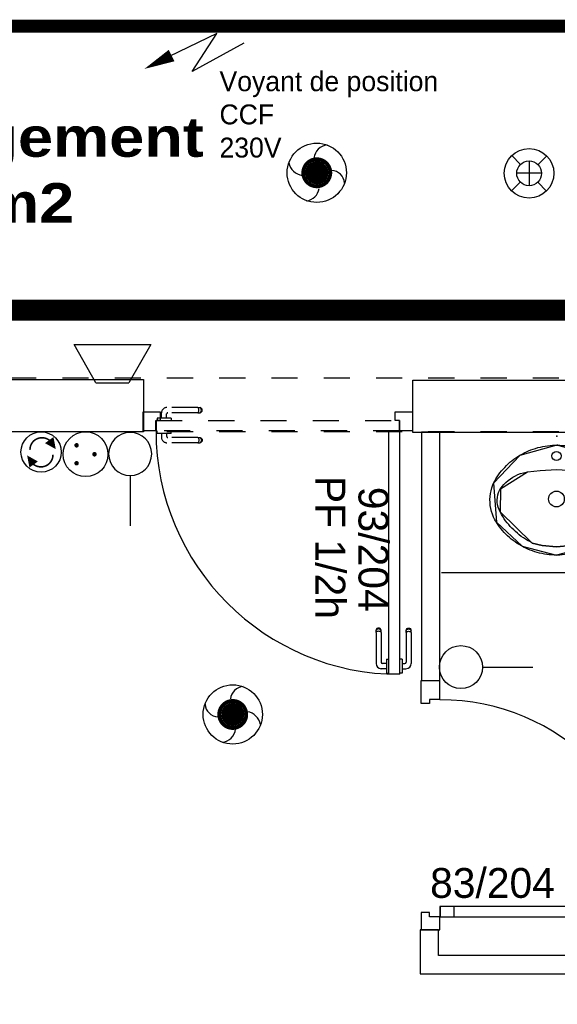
# Model space of a CAD drawing. Header units: millimetres. Extents: x -11.8 to 86.8, y 45.9 to 95.9.
# Tile 74 of 108: x 25.3 to 27.3, y 79.8 to 83.6. Entities that reach past the tile are written whole.
import ezdxf

# ---------------------------------------------------------------- set-up
doc = ezdxf.new("R2010")
doc.units = ezdxf.units.MM
doc.header["$MEASUREMENT"] = 0
for name, pattern in [('PC_DASH_1', [0.055556, 0.027778, -0.027778]), ('PC_DASH_2', [0.125, 0.055556, -0.069444]), ('PC_DASH_3', [0.055556, 0.027778, -0.027778]), ('PC_DASH_4', [0.125, 0.055556, -0.069444])]:
    doc.linetypes.add(name, pattern=pattern)
for name, color, linetype in [('Cfa', 1, 'Continuous'), ('CFO', 6, 'Continuous'), ('Structure etage', 7, 'Continuous')]:
    doc.layers.add(name, color=color, linetype=linetype)
doc.styles.get("Standard").update_dxf_attribs({"font": 'BKANT.TTF'})

# ---------------------------------------------------------------- blocks, each defined once
blk = doc.blocks.new('AP0')
for points, const_width in [([(0.175, -0.06, -1), (-0.148, 0.06, -1)], 0.0492), ([(-0.06, 0, 1), (0.087, 0, 1)], 0.147)]:
    blk.add_lwpolyline(points, format="xyb", close=True, dxfattribs=dict(const_width=const_width))
blk.add_circle((0.014, 0), 0.378)
for centre, radius, start, end in [((0.153, 0.184), 0.169, 92.8345, 178.447), ((-0.154, 0.151), 0.188, 186.2032, 263.9565), ((0.189, -0.152), 0.183, 5.8298, 82.3782), ((-0.155, -0.154), 0.206, 281.5712, 350.6383)]:
    blk.add_arc(centre, radius, start, end)
blk = doc.blocks.new('360E')
for p, q in [((-0.109, 0.111), (-0.218, 0.221)), ((0, 0.155), (0, -0.155)), ((0.221, 0.218), (0.111, 0.109)), ((-0.155, 0), (0.155, 0)), ((-0.111, -0.109), (-0.221, -0.218)), ((0.218, -0.221), (0.109, -0.111))]:
    blk.add_line(p, q)
for radius in [0.31, 0.155]:
    blk.add_circle((0, 0), radius)
blk = doc.blocks.new('ALIM')
blk.add_lwpolyline([(0, 0), (0.598, 0.243), (0.283, -0.138), (0.938, 0.091)])
blk.add_lwpolyline([(0.801, 0.046, 0.14, 0, 0), (1.114, 0.158, 0, 0, 0)], format="xyseb")
blk = doc.blocks.new('PCEN')
at = {"const_width": 0.025}
for points in [[(-0.101, 0.359, 1), (-0.076, 0.359, 1)], [(0.099, 0.359, 1), (0.124, 0.359, 1)], [(-0.001, 0.159, 1), (0.024, 0.159, 1)]]:
    blk.add_lwpolyline(points, format="xyb", close=True, dxfattribs=at)
blk.add_circle((0.012, 0.259), 0.25)
blk = doc.blocks.new('SA')
blk.add_line((0.1176, 0.2603), (0.3651, 0.5078))
blk.add_circle((0.0116, 0.1542), 0.15)
blk = doc.blocks.new('INDIC')
for p, q in [((-0.3, 0.15), (0.3, 0.15)), ((-0.1315, -0.15), (-0.3, 0.15)), ((0.3, 0.15), (0.1272, -0.15)), ((-0.1315, -0.15), (0.1272, -0.15))]:
    blk.add_line(p, q)
blk = doc.blocks.new('SAT2')
for points in [[(-0.141, 0.0796, 0.1, 0, 0), (-0.0543, 0.1422, 0, 0, 0)], [(0.0922, -0.0695, 0.1, 0, 0), (0.0055, -0.1321, 0, 0, 0)]]:
    blk.add_lwpolyline(points, format="xyseb")
at = {"const_width": 0.015}
for points in [[(-0.0457, -0.1049, -0.806662), (-0.0992, 0.1135)], [(-0.0031, 0.115, -0.806662), (0.0504, -0.1034)]]:
    blk.add_lwpolyline(points, format="xyb", dxfattribs=at)
blk.add_circle((-0.0218, 0.0081), 0.1929)
blk = doc.blocks.new('PD_15796')
at = {"layer": 'Structure etage', "color": 0}
for p, q in [((26.5578, -15.4641), (26.559, -15.4608)), ((26.5578, -15.4663), (26.5578, -15.4641)), ((26.5578, -15.4724), (26.5578, -15.4663)), ((26.5578, -15.4724), (26.5578, -15.5867)), ((26.559, -15.4608), (26.5612, -15.4581)), ((26.559, -15.4633), (26.5612, -15.4609)), ((26.559, -15.4707), (26.5612, -15.4693)), ((26.5612, -15.4581), (26.5642, -15.4564)), ((26.5612, -15.4609), (26.5642, -15.4594)), ((26.5612, -15.4693), (26.5642, -15.4684)), ((26.5642, -15.4564), (26.5676, -15.4558)), ((26.5642, -15.4594), (26.5676, -15.4588)), ((26.5642, -15.4684), (26.5676, -15.4681)), ((26.5676, -15.4558), (26.5711, -15.4564)), ((26.5676, -15.4588), (26.5711, -15.4594)), ((26.5676, -15.4681), (26.5711, -15.4684)), ((26.5711, -15.4564), (26.5741, -15.4581)), ((26.5711, -15.4594), (26.5741, -15.4609)), ((26.5711, -15.4684), (26.5741, -15.4693)), ((26.5741, -15.4581), (26.5763, -15.4608)), ((26.5741, -15.4609), (26.5763, -15.4633)), ((26.5741, -15.4693), (26.5763, -15.4707)), ((26.5763, -15.4608), (26.5775, -15.4641)), ((26.5775, -15.4663), (26.5775, -15.4641)), ((26.5775, -15.4724), (26.5775, -15.4663)), ((26.5775, -15.4724), (26.5775, -15.5914)), ((26.5324, -15.5745), (26.5323, -15.5745)), ((26.5422, -15.5745), (26.5324, -15.5745)), ((26.5423, -15.5745), (26.5422, -15.5745)), ((26.5423, -15.5745), (26.5423, -15.5762)), ((26.5423, -15.5762), (26.5423, -15.5809)), ((26.5423, -15.5809), (26.5423, -15.588)), ((26.5423, -15.588), (26.5423, -15.5969)), ((26.5324, -15.6286), (26.5323, -15.6286)), ((26.5422, -15.6286), (26.5324, -15.6286)), ((26.5423, -15.6286), (26.5422, -15.6286)), ((26.5423, -15.5917), (26.5528, -15.5917)), ((26.5423, -15.5969), (26.5423, -15.6063)), ((26.5423, -15.6063), (26.5423, -15.6151)), ((26.5423, -15.6114), (26.5575, -15.6114)), ((26.5423, -15.6151), (26.5423, -15.6223)), ((26.5423, -15.6223), (26.5423, -15.627)), ((26.5423, -15.627), (26.5423, -15.6286))]:
    blk.add_line(p, q, dxfattribs=at)
for centre, radius in [((26.5528, -15.5867), 0.00501), ((26.5575, -15.5914), 0.02)]:
    blk.add_arc(centre, radius, 270, 0, dxfattribs=at)
blk = doc.blocks.new('PD_15797')
at = {"layer": 'Structure etage', "color": 0}
for p, q in [((26.444, -15.4608), (26.4429, -15.4641)), ((26.4429, -15.4663), (26.4429, -15.4641)), ((26.4429, -15.4724), (26.4429, -15.4663)), ((26.4429, -15.4724), (26.4429, -15.5914)), ((26.4463, -15.4581), (26.444, -15.4608)), ((26.4463, -15.4609), (26.444, -15.4633)), ((26.4463, -15.4693), (26.444, -15.4707)), ((26.4493, -15.4564), (26.4463, -15.4581)), ((26.4493, -15.4594), (26.4463, -15.4609)), ((26.4493, -15.4684), (26.4463, -15.4693)), ((26.4527, -15.4558), (26.4493, -15.4564)), ((26.4527, -15.4588), (26.4493, -15.4594)), ((26.4527, -15.4681), (26.4493, -15.4684)), ((26.4561, -15.4564), (26.4527, -15.4558)), ((26.4561, -15.4594), (26.4527, -15.4588)), ((26.4561, -15.4684), (26.4527, -15.4681)), ((26.4592, -15.4581), (26.4561, -15.4564)), ((26.4592, -15.4609), (26.4561, -15.4594)), ((26.4592, -15.4693), (26.4561, -15.4684)), ((26.4614, -15.4608), (26.4592, -15.4581)), ((26.4614, -15.4633), (26.4592, -15.4609)), ((26.4614, -15.4707), (26.4592, -15.4693)), ((26.4626, -15.4641), (26.4614, -15.4608)), ((26.4626, -15.4663), (26.4626, -15.4641)), ((26.4626, -15.4724), (26.4626, -15.4663)), ((26.4626, -15.4724), (26.4626, -15.5867)), ((26.4832, -15.5745), (26.4832, -15.5762)), ((26.4832, -15.5745), (26.4833, -15.5745)), ((26.4832, -15.5762), (26.4832, -15.5809)), ((26.4832, -15.5809), (26.4832, -15.588)), ((26.4832, -15.588), (26.4832, -15.5969)), ((26.4833, -15.5745), (26.4931, -15.5745)), ((26.4931, -15.5745), (26.4932, -15.5745)), ((26.4832, -15.6114), (26.4629, -15.6114)), ((26.4832, -15.5917), (26.4676, -15.5917)), ((26.4832, -15.5969), (26.4832, -15.6063)), ((26.4832, -15.6063), (26.4832, -15.6151)), ((26.4832, -15.6151), (26.4832, -15.6223)), ((26.4832, -15.6223), (26.4832, -15.627)), ((26.4832, -15.627), (26.4832, -15.6286)), ((26.4832, -15.6286), (26.4833, -15.6286)), ((26.4833, -15.6286), (26.4931, -15.6286)), ((26.4931, -15.6286), (26.4932, -15.6286))]:
    blk.add_line(p, q, dxfattribs=at)
for centre, radius in [((26.4676, -15.5867), 0.00501), ((26.4629, -15.5914), 0.02)]:
    blk.add_arc(centre, radius, 180, 270, dxfattribs=at)
blk = doc.blocks.new('PD_15795')
at = {"layer": 'Structure etage'}
for name in ['PD_15797', 'PD_15796']:
    blk.add_blockref(name, (0, 0), dxfattribs=at)
blk = doc.blocks.new('PD_15801')
at = {"layer": 'Structure etage', "color": 0, "linetype": 'PC_DASH_1'}
for p, q in [((25.6048, -14.7018), (25.6048, -14.7017)), ((25.6048, -14.7116), (25.6048, -14.7018)), ((25.6048, -14.7117), (25.6048, -14.7116)), ((25.6065, -14.7117), (25.6048, -14.7117)), ((25.6112, -14.7117), (25.6065, -14.7117)), ((25.6184, -14.7117), (25.6112, -14.7117)), ((25.6272, -14.7117), (25.6184, -14.7117)), ((25.622, -14.7117), (25.622, -14.7269)), ((25.6366, -14.7117), (25.6272, -14.7117)), ((25.6454, -14.7117), (25.6366, -14.7117)), ((25.6417, -14.7117), (25.6417, -14.7222)), ((25.6526, -14.7117), (25.6454, -14.7117)), ((25.6573, -14.7117), (25.6526, -14.7117)), ((25.6589, -14.7117), (25.6573, -14.7117)), ((25.6589, -14.7018), (25.6589, -14.7017)), ((25.6589, -14.7116), (25.6589, -14.7018)), ((25.6589, -14.7117), (25.6589, -14.7116)), ((25.761, -14.747), (25.642, -14.747)), ((25.761, -14.7272), (25.6467, -14.7272)), ((25.761, -14.7272), (25.7672, -14.7272)), ((25.761, -14.747), (25.7672, -14.747)), ((25.7627, -14.7284), (25.7641, -14.7307)), ((25.7641, -14.7435), (25.7627, -14.7458)), ((25.7641, -14.7307), (25.765, -14.7337)), ((25.765, -14.7405), (25.7641, -14.7435)), ((25.765, -14.7337), (25.7653, -14.7371)), ((25.7653, -14.7371), (25.765, -14.7405)), ((25.7672, -14.7272), (25.7694, -14.7272)), ((25.7672, -14.747), (25.7694, -14.747)), ((25.7694, -14.7272), (25.7726, -14.7284)), ((25.7726, -14.7458), (25.7694, -14.747)), ((25.7701, -14.7284), (25.7725, -14.7307)), ((25.7725, -14.7435), (25.7701, -14.7458)), ((25.7725, -14.7307), (25.7741, -14.7337)), ((25.7741, -14.7405), (25.7725, -14.7435)), ((25.7726, -14.7284), (25.7753, -14.7307)), ((25.7753, -14.7435), (25.7726, -14.7458)), ((25.7741, -14.7337), (25.7746, -14.7371)), ((25.7746, -14.7371), (25.7741, -14.7405)), ((25.7753, -14.7307), (25.777, -14.7337)), ((25.777, -14.7405), (25.7753, -14.7435)), ((25.777, -14.7337), (25.7776, -14.7371)), ((25.7776, -14.7371), (25.777, -14.7405))]:
    blk.add_line(p, q, dxfattribs=at)
for centre, radius in [((25.6467, -14.7222), 0.00501), ((25.642, -14.7269), 0.02)]:
    blk.add_arc(centre, radius, 180, 270, dxfattribs=at)
blk = doc.blocks.new('PD_15802')
at = {"layer": 'Structure etage', "color": 0, "linetype": 'PC_DASH_1'}
for p, q in [((25.622, -14.6526), (25.622, -14.6323)), ((25.6417, -14.6526), (25.6417, -14.637)), ((25.761, -14.6123), (25.642, -14.6123)), ((25.761, -14.632), (25.6467, -14.632)), ((25.761, -14.6123), (25.7672, -14.6123)), ((25.761, -14.632), (25.7672, -14.632)), ((25.7641, -14.6157), (25.7627, -14.6135)), ((25.7627, -14.6308), (25.7641, -14.6286)), ((25.765, -14.6187), (25.7641, -14.6157)), ((25.7641, -14.6286), (25.765, -14.6256)), ((25.7653, -14.6222), (25.765, -14.6187)), ((25.765, -14.6256), (25.7653, -14.6222)), ((25.7672, -14.6123), (25.7694, -14.6123)), ((25.7672, -14.632), (25.7694, -14.632)), ((25.7726, -14.6135), (25.7694, -14.6123)), ((25.7694, -14.632), (25.7726, -14.6308)), ((25.7725, -14.6157), (25.7701, -14.6135)), ((25.7701, -14.6308), (25.7725, -14.6286)), ((25.7741, -14.6187), (25.7725, -14.6157)), ((25.7725, -14.6286), (25.7741, -14.6256)), ((25.7753, -14.6157), (25.7726, -14.6135)), ((25.7726, -14.6308), (25.7753, -14.6286)), ((25.7746, -14.6222), (25.7741, -14.6187)), ((25.7741, -14.6256), (25.7746, -14.6222)), ((25.777, -14.6187), (25.7753, -14.6157)), ((25.7753, -14.6286), (25.777, -14.6256)), ((25.7776, -14.6222), (25.777, -14.6187)), ((25.777, -14.6256), (25.7776, -14.6222)), ((25.6065, -14.6526), (25.6048, -14.6526)), ((25.6048, -14.6526), (25.6048, -14.6527)), ((25.6048, -14.6527), (25.6048, -14.6626)), ((25.6048, -14.6626), (25.6048, -14.6627)), ((25.6112, -14.6526), (25.6065, -14.6526)), ((25.6184, -14.6526), (25.6112, -14.6526)), ((25.6272, -14.6526), (25.6184, -14.6526)), ((25.6366, -14.6526), (25.6272, -14.6526)), ((25.6454, -14.6526), (25.6366, -14.6526)), ((25.6526, -14.6526), (25.6454, -14.6526)), ((25.6573, -14.6526), (25.6526, -14.6526)), ((25.6589, -14.6526), (25.6573, -14.6526)), ((25.6589, -14.6526), (25.6589, -14.6527)), ((25.6589, -14.6527), (25.6589, -14.6626)), ((25.6589, -14.6626), (25.6589, -14.6627))]:
    blk.add_line(p, q, dxfattribs=at)
for centre, radius in [((25.642, -14.6323), 0.02), ((25.6467, -14.637), 0.00501)]:
    blk.add_arc(centre, radius, 90, 180, dxfattribs=at)
blk = doc.blocks.new('PD_15800')
at = {"layer": 'Structure etage'}
for name in ['PD_15802', 'PD_15801']:
    blk.add_blockref(name, (0, 0), dxfattribs=at)
blk = doc.blocks.new('PD_15799')
at = {"layer": 'Structure etage', "color": 0, "linetype": 'PC_DASH_1'}
blk.add_lwpolyline([(25.6008, -14.7017), (25.6008, -14.6616), (26.5321, -14.6616), (26.5321, -14.7017), (25.6008, -14.7017)], dxfattribs=at)
at = {"layer": 'Structure etage'}
blk.add_blockref('PD_15800', (0, 0), dxfattribs=at)
blk = doc.blocks.new('PD_15798')
at = {"layer": 'Structure etage', "color": 0}
for points in [[(25.5524, -14.6292), (25.6169, -14.6292), (25.6169, -14.6613), (25.601, -14.6613), (25.601, -14.7013), (25.5524, -14.7013), (25.5524, -14.6292)], [(26.5322, -14.6613), (26.5164, -14.6613), (26.5164, -14.6292), (26.5823, -14.6292), (26.5823, -14.7013), (26.5322, -14.7013), (26.5322, -14.6613)], [(26.5322, -15.6326), (26.4922, -15.6326), (26.4922, -14.7013), (26.5322, -14.7013), (26.5322, -15.6326)]]:
    blk.add_lwpolyline(points, dxfattribs=at)
blk.add_arc((26.5322, -14.7013), 0.9313, 180, 270, dxfattribs=at)
at = {"layer": 'Structure etage'}
blk.add_blockref('PD_15799', (0, 0), dxfattribs=at)
blk = doc.blocks.new('PD_15794')
at = {"layer": 'Structure etage'}
for name in ['PD_15798', 'PD_15795']:
    blk.add_blockref(name, (0, 0), dxfattribs=at)
blk = doc.blocks.new('PD_15981')
at = {"layer": 'Structure etage', "color": 0}
for points in [[(27.1341, -15.1768), (27.1246, -15.1766), (27.1152, -15.1761), (27.1058, -15.1753), (27.0965, -15.1742), (27.0871, -15.1727), (27.0779, -15.1709), (27.0687, -15.1689), (27.0596, -15.1665), (27.0506, -15.1638), (27.0417, -15.1608), (27.0329, -15.1575), (27.0242, -15.1539), (27.0156, -15.1501), (27.0072, -15.1459), (26.999, -15.1415), (26.9909, -15.1367), (26.983, -15.1318), (26.9753, -15.1265), (26.9678, -15.121), (26.9605, -15.1152), (26.9534, -15.1092), (26.9465, -15.103), (26.9398, -15.0965), (26.9334, -15.0898), (26.9272, -15.0829), (26.9213, -15.0758), (26.9157, -15.0685), (26.9103, -15.0611), (26.9052, -15.0534), (26.9038, -15.0513), (26.898, -15.0414), (26.8929, -15.0311), (26.8886, -15.0204), (26.885, -15.0095), (26.8823, -14.9984), (26.8803, -14.9871), (26.8792, -14.9758), (26.8789, -14.9643), (26.8794, -14.9529), (26.8808, -14.9416), (26.8829, -14.9303), (26.8859, -14.9193), (26.8896, -14.9084), (26.8927, -14.9011), (26.897, -14.893), (26.9017, -14.8851), (26.9066, -14.8773), (26.9118, -14.8697), (26.9173, -14.8622), (26.9231, -14.855), (26.9291, -14.848), (26.9353, -14.8411), (26.9418, -14.8345), (26.9486, -14.8281), (26.9555, -14.8219), (26.9627, -14.816), (26.9701, -14.8103), (26.9777, -14.8049), (26.9855, -14.7997), (26.9935, -14.7948), (27.0016, -14.7902), (27.0099, -14.7858), (27.0184, -14.7818), (27.027, -14.778), (27.0357, -14.7745), (27.0445, -14.7713), (27.0535, -14.7684), (27.0625, -14.7658), (27.0717, -14.7635), (27.0809, -14.7615), (27.0902, -14.7599), (27.0995, -14.7585), (27.1089, -14.7575), (27.1183, -14.7568), (27.1278, -14.7564), (27.1372, -14.7563), (27.1466, -14.7566), (27.1561, -14.7571), (27.1655, -14.758), (27.1748, -14.7592), (27.1841, -14.7607), (27.1934, -14.7625), (27.2026, -14.7647), (27.2117, -14.7671), (27.2207, -14.7698), (27.2296, -14.7729), (27.2384, -14.7762), (27.247, -14.7799), (27.2556, -14.7838), (27.2639, -14.788), (27.2721, -14.7925), (27.2802, -14.7973), (27.2881, -14.8024), (27.2958, -14.8077), (27.3032, -14.8132), (27.3105, -14.819), (27.3176, -14.8251), (27.3245, -14.8314), (27.3311, -14.8379), (27.3374, -14.8446), (27.3436, -14.8516), (27.3495, -14.8587), (27.3551, -14.8661), (27.3604, -14.8736), (27.3655, -14.8813), (27.3703, -14.8891), (27.3748, -14.8972), (27.3773, -14.902), (27.3755, -14.9011), (27.3797, -14.9118), (27.3833, -14.9227), (27.386, -14.9338), (27.3879, -14.9451), (27.389, -14.9565), (27.3892, -14.9679), (27.3887, -14.9793), (27.3873, -14.9907), (27.3851, -15.0019), (27.3821, -15.0129), (27.3783, -15.0238), (27.3737, -15.0343), (27.3684, -15.0445), (27.3643, -15.0513), (27.3593, -15.059), (27.3539, -15.0666), (27.3483, -15.0739), (27.3425, -15.0811), (27.3364, -15.088), (27.33, -15.0948), (27.3234, -15.1013), (27.3166, -15.1076), (27.3096, -15.1137), (27.3023, -15.1195), (27.2948, -15.1251), (27.2872, -15.1304), (27.2793, -15.1354), (27.2713, -15.1402), (27.2631, -15.1447), (27.2547, -15.149), (27.2462, -15.1529), (27.2376, -15.1566), (27.2288, -15.16), (27.2199, -15.163), (27.211, -15.1658), (27.2019, -15.1683), (27.1927, -15.1704), (27.1835, -15.1723), (27.1742, -15.1738), (27.1648, -15.175), (27.1554, -15.1759), (27.146, -15.1765), (27.1366, -15.1768), (27.1341, -15.1768)], [(27.3773, -14.902), (27.2778, -14.7958), (27.1353, -14.7563), (26.9926, -14.7953), (26.8927, -14.9011)], [(26.8927, -14.9011), (26.9038, -15.0513)], [(27.3755, -14.9011), (27.3643, -15.0513)], [(26.9038, -15.0513), (27.002, -15.1431), (27.1341, -15.1768)], [(27.3643, -15.0513), (27.2661, -15.1431), (27.1341, -15.1768)]]:
    blk.add_lwpolyline(points, dxfattribs=at)
blk = doc.blocks.new('PD_15982')
at = {"layer": 'Structure etage', "color": 0}
for points in [[(27.3503, -15.0108), (27.3459, -15.0191), (27.3412, -15.0272), (27.3362, -15.0351), (27.3309, -15.0429), (27.3253, -15.0504), (27.3194, -15.0578), (27.3133, -15.065), (27.3069, -15.072), (27.3003, -15.0787), (27.2935, -15.0852), (27.2864, -15.0915), (27.2791, -15.0975), (27.2716, -15.1033), (27.2638, -15.1089), (27.2559, -15.1141), (27.2478, -15.1191), (27.2395, -15.1238), (27.2311, -15.1283), (27.2285, -15.1296), (27.1884, -15.1399), (27.1336, -15.1449), (27.0791, -15.1397), (27.0406, -15.1305), (27.0396, -15.1296), (27.0312, -15.1252), (27.0228, -15.1206), (27.0147, -15.1157), (27.0067, -15.1105), (26.9989, -15.105), (26.9913, -15.0993), (26.9839, -15.0934), (26.9768, -15.0871), (26.9699, -15.0807), (26.9632, -15.074), (26.9567, -15.0671), (26.9505, -15.06), (26.9446, -15.0527), (26.9389, -15.0452), (26.9336, -15.0375), (26.9284, -15.0296), (26.9236, -15.0216), (26.9191, -15.0134), (26.9178, -15.0108), (26.9136, -15.0023), (26.9104, -14.9934), (26.9081, -14.9843), (26.9069, -14.9749), (26.9066, -14.9655), (26.9074, -14.9561), (26.9092, -14.9468), (26.912, -14.9378), (26.9158, -14.9291), (26.9187, -14.9236), (26.9253, -14.9149), (26.9324, -14.9066), (26.9401, -14.8989), (26.9484, -14.8917), (26.9572, -14.885), (26.9664, -14.879), (26.9761, -14.8736), (26.9861, -14.8689), (26.9964, -14.8649), (27.007, -14.8615), (27.0178, -14.8589), (27.0229, -14.8579), (27.0706, -14.8528), (27.1336, -14.8489), (27.1985, -14.8531), (27.2452, -14.8579), (27.2561, -14.8602), (27.2668, -14.8632), (27.2773, -14.8669), (27.2874, -14.8713), (27.2973, -14.8764), (27.3067, -14.8821), (27.3157, -14.8885), (27.3242, -14.8954), (27.3322, -14.9029), (27.3396, -14.911), (27.3464, -14.9195), (27.3494, -14.9236), (27.3538, -14.932), (27.3572, -14.9409), (27.3597, -14.95), (27.3611, -14.9593), (27.3615, -14.9687), (27.361, -14.9781), (27.3594, -14.9874), (27.3568, -14.9965), (27.3532, -15.0053), (27.3503, -15.0108)], [(26.9187, -14.9236), (27.0229, -14.8579)], [(27.0229, -14.8579), (27.0706, -14.8528), (27.1336, -14.8489), (27.1985, -14.8531), (27.2452, -14.8579)], [(27.3494, -14.9236), (27.2452, -14.8579)], [(26.9187, -14.9236), (26.9178, -15.0108)], [(27.3494, -14.9236), (27.3503, -15.0108)], [(26.9178, -15.0108), (27.0396, -15.1296)], [(27.3503, -15.0108), (27.2285, -15.1296)], [(27.0406, -15.1305), (27.0791, -15.1397), (27.1336, -15.1449), (27.1884, -15.1399), (27.2285, -15.1296)]]:
    blk.add_lwpolyline(points, dxfattribs=at)
blk = doc.blocks.new('PD_15980')
at = {"layer": 'Structure etage', "color": 0}
for points in [[(26.9187, -14.9236), (27.0229, -14.8579)], [(27.0229, -14.8579), (27.0706, -14.8528), (27.1336, -14.8489), (27.1985, -14.8531), (27.2452, -14.8579)], [(27.3494, -14.9236), (27.2452, -14.8579)], [(26.9187, -14.9236), (26.9178, -15.0108)], [(27.3494, -14.9236), (27.3503, -15.0108)], [(26.9178, -15.0108), (27.0396, -15.1296)], [(27.3503, -15.0108), (27.2285, -15.1296)], [(27.0406, -15.1305), (27.0791, -15.1397), (27.1336, -15.1449), (27.1884, -15.1399), (27.2285, -15.1296)]]:
    blk.add_lwpolyline(points, dxfattribs=at)
for centre, radius in [((27.1336, -14.7974), 0.0175), ((27.1335, -14.9622), 0.03)]:
    blk.add_circle(centre, radius, dxfattribs=at)
at = {"layer": 'Structure etage'}
for name in ['PD_15981', 'PD_15982']:
    blk.add_blockref(name, (0, 0), dxfattribs=at)
blk = doc.blocks.new('PD_15979')
at = {"layer": 'Structure etage', "color": 0}
blk.add_point((27.1372, -14.7563), dxfattribs=at)
at = {"layer": 'Structure etage'}
blk.add_blockref('PD_15980', (0, 0), dxfattribs=at)
blk = doc.blocks.new('PD_16800')
at = {"layer": 'Structure etage', "color": 0}
for p, q in [((27.4632, -16.5591), (27.4632, -16.559)), ((27.4632, -16.5689), (27.4632, -16.5591)), ((27.4632, -16.569), (27.4632, -16.5689)), ((27.4632, -16.569), (27.4649, -16.569)), ((27.4649, -16.569), (27.4696, -16.569)), ((27.4696, -16.569), (27.4768, -16.569)), ((27.4768, -16.569), (27.4856, -16.569)), ((27.4804, -16.569), (27.4804, -16.5795)), ((27.4856, -16.569), (27.495, -16.569)), ((27.495, -16.569), (27.5038, -16.569)), ((27.5001, -16.569), (27.5001, -16.5842)), ((27.5038, -16.569), (27.511, -16.569)), ((27.511, -16.569), (27.5157, -16.569)), ((27.5157, -16.569), (27.5173, -16.569)), ((27.5173, -16.5591), (27.5173, -16.559)), ((27.5173, -16.5689), (27.5173, -16.5591)), ((27.5173, -16.569), (27.5173, -16.5689)), ((27.3451, -16.5909), (27.3445, -16.5944)), ((27.3445, -16.5944), (27.3451, -16.5978)), ((27.3468, -16.5879), (27.3451, -16.5909)), ((27.3451, -16.5978), (27.3468, -16.6008)), ((27.3495, -16.5857), (27.3468, -16.5879)), ((27.3468, -16.6008), (27.3495, -16.603)), ((27.3481, -16.5909), (27.3475, -16.5944)), ((27.3475, -16.5944), (27.3481, -16.5978)), ((27.3496, -16.5879), (27.3481, -16.5909)), ((27.3481, -16.5978), (27.3496, -16.6008)), ((27.3528, -16.5845), (27.3495, -16.5857)), ((27.3495, -16.603), (27.3528, -16.6042)), ((27.352, -16.5857), (27.3496, -16.5879)), ((27.3496, -16.6008), (27.352, -16.603)), ((27.355, -16.5845), (27.3528, -16.5845)), ((27.355, -16.6042), (27.3528, -16.6042)), ((27.3611, -16.5845), (27.355, -16.5845)), ((27.3611, -16.6042), (27.355, -16.6042)), ((27.3572, -16.5909), (27.3568, -16.5944)), ((27.3568, -16.5944), (27.3572, -16.5978)), ((27.3581, -16.5879), (27.3572, -16.5909)), ((27.3572, -16.5978), (27.3581, -16.6008)), ((27.3594, -16.5857), (27.3581, -16.5879)), ((27.3581, -16.6008), (27.3594, -16.603)), ((27.3611, -16.5845), (27.4754, -16.5845)), ((27.3611, -16.6042), (27.4801, -16.6042))]:
    blk.add_line(p, q, dxfattribs=at)
for centre, radius in [((27.4754, -16.5795), 0.00501), ((27.4801, -16.5842), 0.02)]:
    blk.add_arc(centre, radius, 270, 0, dxfattribs=at)
blk = doc.blocks.new('PD_16801')
at = {"layer": 'Structure etage', "color": 0}
for p, q in [((27.3445, -16.4794), (27.3451, -16.476)), ((27.3451, -16.4829), (27.3445, -16.4794)), ((27.3451, -16.476), (27.3468, -16.473)), ((27.3468, -16.4859), (27.3451, -16.4829)), ((27.3468, -16.473), (27.3495, -16.4708)), ((27.3495, -16.4881), (27.3468, -16.4859)), ((27.3475, -16.4794), (27.3481, -16.476)), ((27.3481, -16.4829), (27.3475, -16.4794)), ((27.3481, -16.476), (27.3496, -16.473)), ((27.3496, -16.4859), (27.3481, -16.4829)), ((27.3495, -16.4708), (27.3528, -16.4696)), ((27.3528, -16.4893), (27.3495, -16.4881)), ((27.3496, -16.473), (27.352, -16.4708)), ((27.352, -16.4881), (27.3496, -16.4859)), ((27.355, -16.4696), (27.3528, -16.4696)), ((27.355, -16.4893), (27.3528, -16.4893)), ((27.3611, -16.4696), (27.355, -16.4696)), ((27.3611, -16.4893), (27.355, -16.4893)), ((27.3568, -16.4794), (27.3572, -16.476)), ((27.3572, -16.4829), (27.3568, -16.4794)), ((27.3572, -16.476), (27.3581, -16.473)), ((27.3581, -16.4859), (27.3572, -16.4829)), ((27.3581, -16.473), (27.3594, -16.4708)), ((27.3594, -16.4881), (27.3581, -16.4859)), ((27.3611, -16.4696), (27.4801, -16.4696)), ((27.3611, -16.4893), (27.4754, -16.4893)), ((27.4804, -16.5099), (27.4804, -16.4943)), ((27.5001, -16.5099), (27.5001, -16.4896)), ((27.4632, -16.5099), (27.4649, -16.5099)), ((27.4632, -16.5099), (27.4632, -16.51)), ((27.4632, -16.51), (27.4632, -16.5198)), ((27.4632, -16.5198), (27.4632, -16.5199)), ((27.4649, -16.5099), (27.4696, -16.5099)), ((27.4696, -16.5099), (27.4768, -16.5099)), ((27.4768, -16.5099), (27.4856, -16.5099)), ((27.4856, -16.5099), (27.495, -16.5099)), ((27.495, -16.5099), (27.5038, -16.5099)), ((27.5038, -16.5099), (27.511, -16.5099)), ((27.511, -16.5099), (27.5157, -16.5099)), ((27.5157, -16.5099), (27.5173, -16.5099)), ((27.5173, -16.5099), (27.5173, -16.51)), ((27.5173, -16.51), (27.5173, -16.5198)), ((27.5173, -16.5198), (27.5173, -16.5199))]:
    blk.add_line(p, q, dxfattribs=at)
for centre, radius in [((27.4754, -16.4943), 0.00501), ((27.4801, -16.4896), 0.02)]:
    blk.add_arc(centre, radius, 0, 90, dxfattribs=at)
blk = doc.blocks.new('PD_16799')
at = {"layer": 'Structure etage'}
for name in ['PD_16801', 'PD_16800']:
    blk.add_blockref(name, (0, 0), dxfattribs=at)
blk = doc.blocks.new('PD_16803')
at = {"layer": 'Structure etage', "color": 0}
for p, q in [((26.6155, -15.7448), (26.6155, -15.6569)), ((26.6155, -15.6569), (26.6876, -15.6569)), ((26.6876, -15.7289), (26.6876, -15.6569))]:
    blk.add_line(p, q, dxfattribs=at)
blk.add_lwpolyline([(26.6876, -15.7289), (26.6476, -15.7289), (26.6476, -15.7448), (26.6155, -15.7448), (26.6155, -15.7289)], dxfattribs=at)
blk = doc.blocks.new('PD_16804')
at = {"layer": 'Structure etage', "color": 0}
for points in [[(26.6883, -16.5202), (26.6883, -16.5602), (26.7418, -16.5602), (26.7418, -16.5202), (26.6883, -16.5202)], [(27.4647, -16.5202), (27.4647, -16.5602), (27.5183, -16.5602), (27.5183, -16.5202), (27.4647, -16.5202)]]:
    blk.add_lwpolyline(points, dxfattribs=at)
blk = doc.blocks.new('PD_16802')
at = {"layer": 'Structure etage', "color": 0}
blk.add_line((26.6155, -16.6103), (26.6876, -16.6103), dxfattribs=at)
for points in [[(27.5187, -16.5602), (27.5187, -16.5202), (26.6876, -16.5202), (26.6876, -16.5602), (27.5187, -16.5602)], [(26.6476, -16.5602), (26.6476, -16.5443), (26.6155, -16.5443), (26.6155, -16.6103), (26.6876, -16.6103), (26.6876, -16.5602), (26.6476, -16.5602)]]:
    blk.add_lwpolyline(points, dxfattribs=at)
blk.add_arc((26.6876, -16.5602), 0.83, 0, 90, dxfattribs=at)
at = {"layer": 'Structure etage'}
for name in ['PD_16803', 'PD_16804']:
    blk.add_blockref(name, (0, 0), dxfattribs=at)
blk = doc.blocks.new('PD_16798')
at = {"layer": 'Structure etage'}
for name in ['PD_16802', 'PD_16799']:
    blk.add_blockref(name, (0, 0), dxfattribs=at)
blk = doc.blocks.new('PD_16797')
at = {"layer": 'Structure etage'}
blk.add_blockref('PD_16798', (0, 0), dxfattribs=at)
at = {"layer": 'Structure etage', "color": 0, "insert": (26.6497, -16.3737), "char_height": 0.114102, "width": 0.493889, "attachment_point": 1}
blk.add_mtext('{\\fArial|b0|i0|c0|p34;\\W0.98;83/204}', dxfattribs=at)
blk = doc.blocks.new('PD_16796')
at = {"layer": 'Structure etage', "color": 0}
for points in [[(26.6869, -14.7069), (26.6169, -14.7069), (26.6169, -15.6569), (26.6869, -15.6569), (26.6869, -14.7069)], [(26.6821, -16.7085), (26.6821, -16.6105), (26.6123, -16.6105), (26.6123, -16.7785), (29.1847, -16.7785), (29.1847, -16.7085), (26.6821, -16.7085)]]:
    blk.add_lwpolyline(points, dxfattribs=at)
at = {"layer": 'Structure etage'}
blk.add_blockref('PD_16797', (0, 0), dxfattribs=at)

msp = doc.modelspace()

# ---------------------------------------------------------------- linework, layer by layer
at = {"layer": 'CFO', "color": 5, "linetype": 'PC_DASH_3', "const_width": 0.05}
msp.add_lwpolyline([(35.5387, 83.5449), (12.3132, 83.5449), (12.3132, 82.9246)], dxfattribs=at)
at = {"layer": 'CFO', "linetype": 'PC_DASH_2', "const_width": 0.08}
msp.add_lwpolyline([(44.0573, 82.4593), (13.3989, 82.4593), (13.3989, 74.8945)], dxfattribs=at)
at = {"layer": 'Structure etage', "color": 0, "linetype": 'PC_DASH_4'}
for p, q in [((12.022, 82.2), (44.6711, 82.2)), ((12.022, 81.9953), (44.4565, 81.9953))]:
    msp.add_line(p, q, dxfattribs=at)
at = {"layer": 'Structure etage', "color": 0}
msp.add_line((26.8721, 81.4561), (28.4047, 81.4561), dxfattribs=at)
for points in [[(23.099, 81.9934), (23.099, 82.1934), (25.7325, 82.1934), (25.7325, 81.9934), (23.099, 81.9934)], [(26.7624, 82.1915), (28.6877, 82.1915), (28.6877, 81.9915), (26.7624, 81.9915), (26.7624, 82.1915)]]:
    msp.add_lwpolyline(points, dxfattribs=at)
msp.add_point((27.314, 81.9774), dxfattribs=at)

# ---------------------------------------------------------------- block references
at = {"layer": 'Cfa', "xscale": 0.4900000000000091, "yscale": 0.4900000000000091, "zscale": 0.49}
msp.add_blockref('INDIC', (25.6136, 82.2547), dxfattribs=at)
at = {"layer": 'CFO'}
for name, p, xscale, yscale, zscale, rotation in [('ALIM', (26.1164, 83.4805), 0.3499221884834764, 0.3499221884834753, 0.3499221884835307, 186.4926860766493), ('360E', (27.2079, 82.9823), 0.3061819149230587, 0.3061819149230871, 0.3061819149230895, 270)]:
    msp.add_blockref(name, p, dxfattribs=dict(at, xscale=xscale, yscale=yscale, zscale=zscale, rotation=rotation))
at = {"layer": 'CFO', "linetype": 'Continuous'}
for name, p, xscale, yscale, zscale, rotation in [('AP0', (26.3953, 82.9885), 0.3000000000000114, 0.2999999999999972, 0.3, 270), ('SAT2', (25.3437, 81.925), 0.3999999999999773, 0.4000000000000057, 0.4, 90), ('AP0', (26.0736, 80.9085), 0.3000000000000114, 0.3000000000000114, 0.3, 90)]:
    msp.add_blockref(name, p, dxfattribs=dict(at, xscale=xscale, yscale=yscale, zscale=zscale, rotation=rotation))
at = {"layer": 'CFO', "lineweight": -3}
for name, p, xscale, yscale, zscale, rotation in [('SA', (25.7365, 81.9732), -0.5488000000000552, 0.5487999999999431, 0.5488000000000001, 135.0000000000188), ('PCEN', (25.5992, 81.9037), 0.342999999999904, 0.342999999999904, 0.3430000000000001, 90), ('SA', (26.8828, 81.0382), 0.5488000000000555, 0.5487999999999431, 0.5488000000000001, 314.9999999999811)]:
    msp.add_blockref(name, p, dxfattribs=dict(at, xscale=xscale, yscale=yscale, zscale=zscale, rotation=rotation))
at = {"layer": 'Structure etage'}
for name in ['PD_15794', 'PD_16796', 'PD_15979']:
    msp.add_blockref(name, (0.1791, 96.6988), dxfattribs=at)

# ---------------------------------------------------------------- texts
at = {"layer": 'CFO', "insert": (26.023, 83.3725), "char_height": 0.076068, "width": 1.005546, "attachment_point": 1}
msp.add_mtext('Voyant de position CCF\\P230V', dxfattribs=at)
at = {"layer": 'Structure etage', "color": 0, "insert": (24.5138, 83.1966), "char_height": 0.151033, "width": 1.464028, "attachment_point": 1}
msp.add_mtext('{\\fArial Black|b0|i0|c0|p34;Dégagement\\P33,80m2\\H1.458X; }', dxfattribs=at)
at = {"layer": 'Structure etage', "color": 0, "char_height": 0.114102, "attachment_point": 1, "rotation": 270}
for s, insert, width in [('{\\fArial|b0|i0|c0|p34;\\W0.98;PF 1/2h}', (26.5044, 81.825), 0.564444), ('{\\fArial|b0|i0|c0|p34;\\W0.98;93/204}', (26.669, 81.7832), 0.493889)]:
    msp.add_mtext(s, dxfattribs=dict(at, insert=insert, width=width))

doc.saveas('drawing.dxf')
